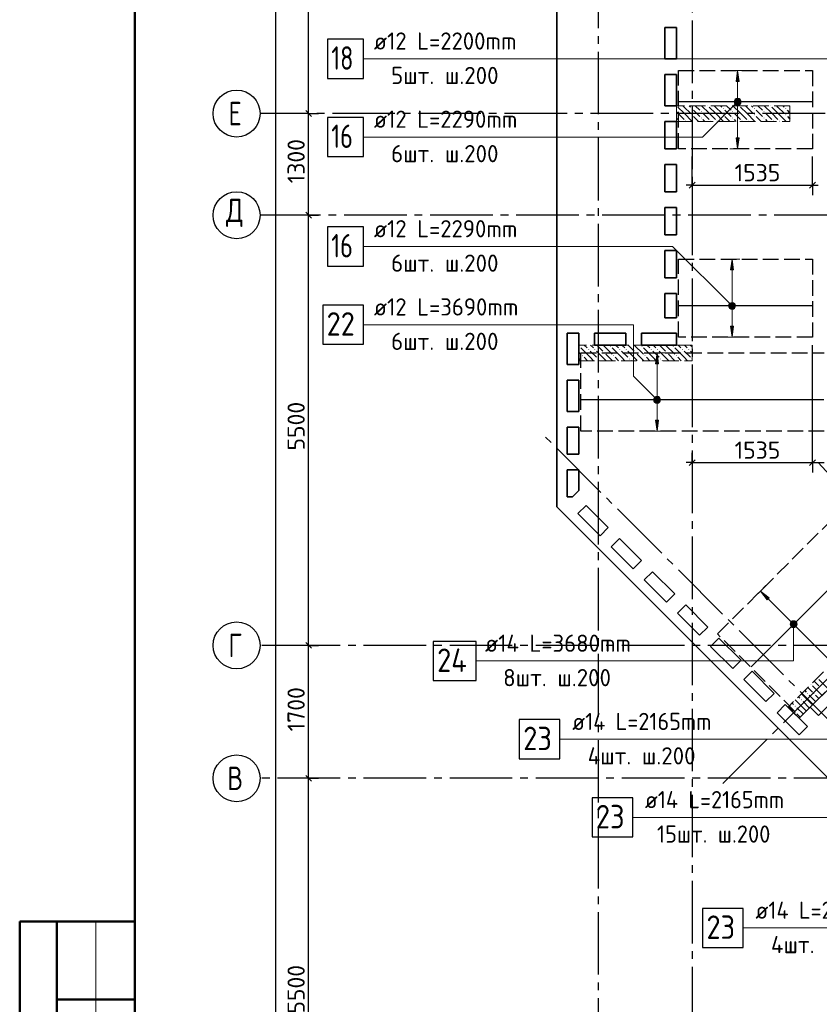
# Model space of a CAD drawing. Header units: millimetres. Extents: x 40580 to 1930067, y -240640 to 81020.
# Tile 252 of 256: x 759676 to 769898, y -225848 to -213259. Entities that reach past the tile are written whole.
import ezdxf

# ---------------------------------------------------------------- set-up
doc = ezdxf.new("R2010")
doc.units = ezdxf.units.MM
for name, pattern in [('______2', [270, 200, -70]), ('______5', [1100, 800, -100, 100, -100]), ('CENTER', [2, 1.25, -0.25, 0.25, -0.25])]:
    doc.linetypes.add(name, pattern=pattern)
for name, color, linetype, lineweight in [('Standard', 7, 'Continuous', 25), ('ДОП Верх по У', 7, 'Continuous', 25), ('ЖБ Перекрытие верхний уровень', 7, 'Continuous', 35), ('ОСИ', 7, 'CENTER', 15), ('Позиционная метка номер позиции', 7, 'Continuous', 13), ('Примечания', 7, 'Continuous', 13)]:
    doc.layers.add(name, color=color, linetype=linetype, lineweight=lineweight)
doc.layers.add('ЖБ Пилон', color=7, linetype='______2', lineweight=13, true_color=0xa0a0a0)
doc.styles.add('ISOCPEUR', font='isocpeur.ttf')

msp = doc.modelspace()

# ---------------------------------------------------------------- hatches: boundary and pattern name
at = {"layer": 'ДОП Верх по У', "linetype": 'Continuous', "lineweight": 13, "transparency": 33554687}
for points in [[(768874.2, -214048.6), (768854.2, -213908.6), (768834.2, -214048.6)], [(768835.5, -214276.3), (768873, -214276.3), (768854.2, -214271.1)], [(768816.7, -214308.6), (768891.7, -214308.6), (768886.5, -214289.8)], [(768816.7, -214308.6), (768886.5, -214289.8), (768822, -214289.8)], [(768822, -214327.3), (768891.7, -214308.6), (768816.7, -214308.6)], [(768822, -214289.8), (768886.5, -214289.8), (768873, -214276.3)], [(768822, -214289.8), (768873, -214276.3), (768835.5, -214276.3)], [(768822, -214327.3), (768886.5, -214327.3), (768891.7, -214308.6)], [(768835.5, -214340.8), (768886.5, -214327.3), (768822, -214327.3)], [(768835.5, -214340.8), (768873, -214340.8), (768886.5, -214327.3)], [(768873, -214340.8), (768835.5, -214340.8), (768854.2, -214346.1)], [(768803.2, -216458.6), (768783.2, -216318.6), (768763.2, -216458.6)], [(768745.7, -216918.6), (768820.7, -216918.6), (768815.5, -216899.8)], [(768745.7, -216918.6), (768815.5, -216899.8), (768751, -216899.8)], [(768751, -216899.8), (768815.5, -216899.8), (768802, -216886.3)], [(768751, -216899.8), (768802, -216886.3), (768764.5, -216886.3)], [(768764.5, -216886.3), (768802, -216886.3), (768783.2, -216881.1)], [(768751, -216937.3), (768820.7, -216918.6), (768745.7, -216918.6)], [(768751, -216937.3), (768815.5, -216937.3), (768820.7, -216918.6)], [(768764.5, -216950.8), (768815.5, -216937.3), (768751, -216937.3)], [(768764.5, -216950.8), (768802, -216950.8), (768815.5, -216937.3)], [(768802, -216950.8), (768764.5, -216950.8), (768783.2, -216956.1)], [(767844, -217658.6), (767824, -217518.6), (767804, -217658.6)], [(767786.5, -218118.6), (767861.5, -218118.6), (767856.2, -218099.8)], [(767786.5, -218118.6), (767856.2, -218099.8), (767791.7, -218099.8)], [(767791.7, -218137.3), (767861.5, -218118.6), (767786.5, -218118.6)], [(767791.7, -218099.8), (767856.2, -218099.8), (767842.7, -218086.3)], [(767791.7, -218099.8), (767842.7, -218086.3), (767805.2, -218086.3)], [(767791.7, -218137.3), (767856.2, -218137.3), (767861.5, -218118.6)], [(767805.2, -218150.8), (767856.2, -218137.3), (767791.7, -218137.3)], [(767805.2, -218086.3), (767842.7, -218086.3), (767824, -218081.1)], [(767805.2, -218150.8), (767842.7, -218150.8), (767856.2, -218137.3)], [(767842.7, -218150.8), (767805.2, -218150.8), (767824, -218156.1)], [(769533.9, -220978.9), (769560.4, -220952.3), (769543.4, -220961.9)], [(769560.4, -220952.3), (769533.9, -220978.9), (769533.9, -220997.9)], [(769560.4, -220952.3), (769533.9, -220997.9), (769579.5, -220952.3)], [(769579.5, -220952.3), (769533.9, -220997.9), (769543.4, -221014.9)], [(769579.5, -220952.3), (769543.4, -221014.9), (769596.5, -220961.9)], [(769596.5, -220961.9), (769543.4, -221014.9), (769560.4, -221024.5)], [(769596.5, -220961.9), (769560.4, -221024.5), (769606, -220978.9)], [(769606, -220978.9), (769560.4, -221024.5), (769579.5, -221024.5)], [(769606, -220978.9), (769579.5, -221024.5), (769606, -220997.9)], [(769606, -220997.9), (769579.5, -221024.5), (769596.5, -221014.9)]]:
    msp.add_hatch(color=7, dxfattribs=at).paths.add_polyline_path(points)
for points in [[(768874.2, -214768.6), (768854.2, -214908.6), (768834.2, -214768.6)], [(768803.2, -217178.6), (768783.2, -217318.6), (768763.2, -217178.6)], [(767844, -218378.6), (767824, -218518.6), (767804, -218378.6)], [(769230.6, -220677.3), (769145.7, -220564.1), (769258.8, -220649)]]:
    msp.add_hatch(color=7, dxfattribs=at).paths.add_polyline_path(points, flags=16)
at = {"layer": 'ЖБ Пилон', "linetype": 'Continuous', "lineweight": -3, "transparency": 33554687}
for points in [[(768073.6, -214358.6), (768073.2, -214358.9), (768073.2, -214358.6)], [(768263.7, -214395.5), (768270.2, -214389), (768276.7, -214395.5), (768270.2, -214402)], [(768473.6, -214358.6), (768470.2, -214362), (768466.8, -214358.6)], [(768663.7, -214395.5), (768670.2, -214389), (768676.7, -214395.5), (768670.2, -214402)], [(768873.6, -214358.6), (768870.2, -214362), (768866.8, -214358.6)], [(769063.7, -214395.5), (769070.2, -214389), (769076.7, -214395.5), (769070.2, -214402)], [(769273.6, -214358.6), (769270.2, -214362), (769266.8, -214358.6)], [(769463.7, -214395.5), (769470.2, -214389), (769476.7, -214395.5), (769470.2, -214402)], [(768263.7, -214475.5), (768270.2, -214469), (768276.7, -214475.5), (768270.2, -214482)], [(768383.7, -214435.5), (768390.2, -214429), (768396.7, -214435.5), (768390.2, -214442)], [(768383.7, -214515.5), (768390.2, -214509), (768396.7, -214515.5), (768390.2, -214522)], [(768663.7, -214475.5), (768670.2, -214469), (768676.7, -214475.5), (768670.2, -214482)], [(768783.7, -214435.5), (768790.2, -214429), (768796.7, -214435.5), (768790.2, -214442)], [(768783.7, -214515.5), (768790.2, -214509), (768796.7, -214515.5), (768790.2, -214522)], [(769063.7, -214475.5), (769070.2, -214469), (769076.7, -214475.5), (769070.2, -214482)], [(769183.7, -214435.5), (769190.2, -214429), (769196.7, -214435.5), (769190.2, -214442)], [(769183.7, -214515.5), (769190.2, -214509), (769196.7, -214515.5), (769190.2, -214522)], [(769463.7, -214475.5), (769470.2, -214469), (769476.7, -214475.5), (769470.2, -214482)], [(768103.7, -214555.5), (768110.2, -214549), (768116.7, -214555.5), (768113.6, -214558.6), (768106.8, -214558.6)], [(768183.7, -214555.5), (768190.2, -214549), (768196.7, -214555.5), (768193.6, -214558.6), (768186.8, -214558.6)], [(768503.7, -214555.5), (768510.2, -214549), (768516.7, -214555.5), (768513.6, -214558.6), (768506.8, -214558.6)], [(768583.7, -214555.5), (768590.2, -214549), (768596.7, -214555.5), (768593.6, -214558.6), (768586.8, -214558.6)], [(768903.7, -214555.5), (768910.2, -214549), (768916.7, -214555.5), (768913.6, -214558.6), (768906.8, -214558.6)], [(768983.7, -214555.5), (768990.2, -214549), (768996.7, -214555.5), (768993.6, -214558.6), (768986.8, -214558.6)], [(769303.7, -214555.5), (769310.2, -214549), (769316.7, -214555.5), (769313.6, -214558.6), (769306.8, -214558.6)], [(769383.7, -214555.5), (769390.2, -214549), (769396.7, -214555.5), (769393.6, -214558.6), (769386.8, -214558.6)], [(766823.7, -217435.5), (766830.2, -217429), (766836.7, -217435.5), (766830.2, -217442)], [(766943.7, -217475.5), (766950.2, -217469), (766956.7, -217475.5), (766950.2, -217482)], [(767023.7, -217475.5), (767030.2, -217469), (767036.7, -217475.5), (767030.2, -217482)], [(767143.7, -217515.5), (767150.2, -217509), (767156.7, -217515.5), (767150.2, -217522)], [(767223.7, -217435.5), (767230.2, -217429), (767236.7, -217435.5), (767230.2, -217442)], [(767343.7, -217475.5), (767350.2, -217469), (767356.7, -217475.5), (767350.2, -217482)], [(767423.7, -217475.5), (767430.2, -217469), (767436.7, -217475.5), (767430.2, -217482)], [(767543.7, -217515.5), (767550.2, -217509), (767556.7, -217515.5), (767550.2, -217522)], [(767623.7, -217435.5), (767630.2, -217429), (767636.7, -217435.5), (767630.2, -217442)], [(767743.7, -217475.5), (767750.2, -217469), (767756.7, -217475.5), (767750.2, -217482)], [(767823.7, -217475.5), (767830.2, -217469), (767836.7, -217475.5), (767830.2, -217482)], [(767943.7, -217515.5), (767950.2, -217509), (767956.7, -217515.5), (767950.2, -217522)], [(768023.7, -217435.5), (768030.2, -217429), (768036.7, -217435.5), (768030.2, -217442)], [(768143.7, -217475.5), (768150.2, -217469), (768156.7, -217475.5), (768150.2, -217482)], [(768223.7, -217475.5), (768230.2, -217469), (768236.7, -217475.5), (768230.2, -217482)], [(766863.7, -217555.5), (766870.2, -217549), (766876.7, -217555.5), (766870.2, -217562)], [(767063.7, -217595.5), (767070.2, -217589), (767076.7, -217595.5), (767070.2, -217602)], [(767263.7, -217555.5), (767270.2, -217549), (767276.7, -217555.5), (767270.2, -217562)], [(767463.7, -217595.5), (767470.2, -217589), (767476.7, -217595.5), (767470.2, -217602)], [(767663.7, -217555.5), (767670.2, -217549), (767676.7, -217555.5), (767670.2, -217562)], [(767863.7, -217595.5), (767870.2, -217589), (767876.7, -217595.5), (767870.2, -217602)], [(768063.7, -217555.5), (768070.2, -217549), (768076.7, -217555.5), (768070.2, -217562)], [(768263.7, -217595.5), (768270.2, -217589), (768273.2, -217592), (768273.2, -217598.9), (768270.2, -217602)], [(769874.8, -221673.6), (769876.7, -221675.5), (769870.2, -221682), (769868.3, -221680.1)], [(769794.8, -221753.6), (769796.7, -221755.5), (769790.2, -221762), (769788.3, -221760.1)], [(769663.7, -221955.5), (769670.2, -221949), (769676.7, -221955.5), (769670.2, -221962)], [(769743.7, -221875.5), (769750.2, -221869), (769756.7, -221875.5), (769750.2, -221882)], [(769823.7, -221875.5), (769830.2, -221869), (769836.7, -221875.5), (769830.2, -221882)], [(769583.7, -222035.5), (769590.2, -222029), (769596.7, -222035.5), (769590.2, -222042)], [(769583.7, -222115.5), (769590.2, -222109), (769596.7, -222115.5), (769590.2, -222122)]]:
    msp.add_hatch(color=7, dxfattribs=at).paths.add_polyline_path(points, flags=16)
at = {"layer": 'Позиционная метка номер позиции', "linetype": 'Continuous', "lineweight": 13, "transparency": 33554687}
for points in [[(768897.5, -214320), (768842.8, -214265.3), (768822.4, -214276.8)], [(768897.5, -214297.1), (768865.7, -214265.3), (768842.8, -214265.3)], [(768897.5, -214297.1), (768842.8, -214265.3), (768897.5, -214320)], [(768865.7, -214265.3), (768897.5, -214297.1), (768886.1, -214276.8)], [(768886.1, -214340.4), (768822.4, -214276.8), (768811, -214297.1)], [(768886.1, -214340.4), (768811, -214297.1), (768865.7, -214351.9)], [(768865.7, -214351.9), (768811, -214297.1), (768811, -214320)], [(768865.7, -214351.9), (768811, -214320), (768842.8, -214351.9)], [(768842.8, -214351.9), (768811, -214320), (768822.4, -214340.4)], [(768897.5, -214320), (768822.4, -214276.8), (768886.1, -214340.4)], [(768740, -216907.1), (768771.8, -216875.3), (768751.4, -216886.8)], [(768771.8, -216875.3), (768740, -216907.1), (768740, -216930)], [(768771.8, -216875.3), (768740, -216930), (768794.7, -216875.3)], [(768794.7, -216875.3), (768740, -216930), (768751.4, -216950.4)], [(768794.7, -216875.3), (768751.4, -216950.4), (768815.1, -216886.8)], [(768815.1, -216886.8), (768751.4, -216950.4), (768771.8, -216961.9)], [(768815.1, -216886.8), (768771.8, -216961.9), (768826.5, -216907.1)], [(768826.5, -216907.1), (768771.8, -216961.9), (768794.7, -216961.9)], [(768826.5, -216907.1), (768794.7, -216961.9), (768826.5, -216930)], [(768826.5, -216930), (768794.7, -216961.9), (768815.1, -216950.4)], [(767792.2, -218150.4), (767835.4, -218075.3), (767780.7, -218130)], [(767780.7, -218130), (767835.4, -218075.3), (767812.5, -218075.3)], [(767780.7, -218130), (767812.5, -218075.3), (767780.7, -218107.1)], [(767780.7, -218107.1), (767812.5, -218075.3), (767792.2, -218086.8)], [(767792.2, -218150.4), (767855.8, -218086.8), (767835.4, -218075.3)], [(767812.5, -218161.9), (767855.8, -218086.8), (767792.2, -218150.4)], [(767812.5, -218161.9), (767867.3, -218107.1), (767855.8, -218086.8)], [(767835.4, -218161.9), (767867.3, -218107.1), (767812.5, -218161.9)], [(767835.4, -218161.9), (767867.3, -218130), (767867.3, -218107.1)], [(767867.3, -218130), (767835.4, -218161.9), (767855.8, -218150.4)], [(769547.5, -220949.7), (769592.5, -220949.7), (769570, -220943.4)], [(769608.7, -220965.9), (769531.3, -220965.9), (769525, -220988.4)], [(769608.7, -220965.9), (769525, -220988.4), (769615, -220988.4)], [(769615, -220988.4), (769525, -220988.4), (769531.3, -221010.9)], [(769592.5, -220949.7), (769547.5, -220949.7), (769531.3, -220965.9)], [(769592.5, -220949.7), (769531.3, -220965.9), (769608.7, -220965.9)], [(769615, -220988.4), (769531.3, -221010.9), (769608.7, -221010.9)], [(769608.7, -221010.9), (769531.3, -221010.9), (769547.5, -221027.1)], [(769608.7, -221010.9), (769547.5, -221027.1), (769592.5, -221027.1)], [(769592.5, -221027.1), (769547.5, -221027.1), (769570, -221033.4)]]:
    msp.add_hatch(color=7, dxfattribs=at).paths.add_polyline_path(points)

# ---------------------------------------------------------------- linework, layer by layer
at = {"layer": 'Standard', "color": 7, "linetype": 'Continuous', "lineweight": -3, "transparency": 33554687}
for p, q in [((763369.8, -214458.6), (763369.8, -211158.6)), ((763369.8, -215758.6), (763369.8, -214458.6)), ((768273.2, -215375.3), (768198.2, -215375.3)), ((768273.2, -215375.3), (769810.2, -215375.3)), ((769810.2, -215375.3), (769885.2, -215375.3)), ((763369.8, -221258.6), (763369.8, -215758.6)), ((768273.2, -218922.3), (768198.2, -218922.3)), ((769810.2, -218922.3), (769960.2, -218922.3)), ((769885.2, -218922.3), (770435.2, -219522.4)), ((763369.8, -222958.5), (763369.8, -221258.6)), ((763369.8, -228458.6), (763369.8, -222958.5))]:
    msp.add_line(p, q, dxfattribs=at)
at = {"layer": 'Standard', "color": 251, "linetype": 'Continuous', "lineweight": -3, "true_color": 0x656565, "transparency": 33554687}
for p, q in [((763369.8, -214458.6), (763244.8, -214458.6)), ((763369.8, -214458.6), (763494.8, -214458.6)), ((768273.2, -215375.3), (768273.2, -215008.6)), ((769810.2, -215375.3), (769810.2, -215008.6)), ((768273.2, -215375.3), (768273.2, -215250.3)), ((769810.2, -215375.3), (769810.2, -215250.3)), ((768273.2, -215375.3), (768273.2, -215500.3)), ((769810.2, -215375.3), (769810.2, -215500.3)), ((763369.8, -215758.6), (763244.8, -215758.6)), ((763369.8, -215758.6), (763494.8, -215758.6)), ((763369.8, -215758.6), (763369.8, -215758.6)), ((768273.2, -218922.3), (768273.2, -218797.3)), ((769810.2, -218922.3), (769810.2, -218797.3)), ((768273.2, -218922.3), (768273.2, -219047.4)), ((768273.2, -218922.3), (768273.2, -218922.3)), ((769810.2, -218922.3), (769810.2, -219047.4)), ((763369.8, -221258.6), (763244.8, -221258.6)), ((763369.8, -221258.6), (763494.8, -221258.6)), ((763369.8, -222958.5), (763244.8, -222958.5)), ((763369.8, -222958.5), (763494.8, -222958.5)), ((763369.8, -222958.5), (763369.8, -222958.5))]:
    msp.add_line(p, q, dxfattribs=at)
at = {"layer": 'Standard', "color": 7, "linetype": 'Continuous', "lineweight": 25, "transparency": 33554687}
for p, q in [((763407.3, -214496.1), (763332.3, -214421.1)), ((768235.7, -215412.8), (768310.7, -215337.8)), ((769772.7, -215412.8), (769847.7, -215337.8)), ((763407.3, -215796.1), (763332.3, -215721.1)), ((768235.7, -218959.8), (768310.7, -218884.9)), ((769772.7, -218959.8), (769847.7, -218884.9)), ((763407.3, -221296.1), (763332.3, -221221.1)), ((763407.3, -222996), (763332.3, -222921))]:
    msp.add_line(p, q, dxfattribs=at)
at = {"layer": 'Standard', "color": 7, "linetype": 'Continuous', "lineweight": 50, "transparency": 33554687}
for p, q in [((761149.2, -224788.6), (759676.1, -224788.6)), ((759676.1, -224788.6), (759676.1, -231288.6)), ((759676.1, -224788.6), (759676.1, -231288.6)), ((760149.2, -224788.6), (760149.2, -231288.6)), ((761149.2, -225788.6), (760149.2, -225788.6))]:
    msp.add_line(p, q, dxfattribs=at)
at = {"layer": 'Standard', "color": 7, "linetype": 'Continuous', "lineweight": 13, "transparency": 33554687}
msp.add_line((760649.2, -224788.6), (760649.2, -231288.6), dxfattribs=at)
at = {"layer": 'Standard', "color": 7, "linetype": 'Continuous', "lineweight": 50, "transparency": 33554687}
msp.add_lwpolyline([(761149.2, -181388.6), (800649.2, -181388.6), (800649.2, -239788.6), (761149.2, -239788.6), (761149.2, -181388.6)], close=True, dxfattribs=at)
at = {"layer": 'Standard', "color": 7, "linetype": 'Continuous', "lineweight": -3, "transparency": 33554687}
for points in [[(762950.8, -229658.6), (762950.8, -206841.1), (762950.8, -206841.1), (762950.8, -183168.6)], [(768273.2, -218922.3), (768810.4, -218922.3), (768810.4, -218922.3), (769810.2, -218922.3)]]:
    msp.add_lwpolyline(points, dxfattribs=at)
at = {"layer": 'Standard', "color": 251, "linetype": 'Continuous', "lineweight": -3, "true_color": 0x656565, "transparency": 33554687}
for points in [[(763369.8, -214458.6), (763352.8, -214458.6), (763352.8, -214458.6), (763352.8, -214458.6), (763352.8, -214458.6), (763352.8, -214458.6), (763352.8, -214458.6), (763352.8, -214458.6), (763352.8, -214458.6), (763352.8, -214458.6), (763352.8, -214458.6), (763352.8, -214458.6), (763352.8, -214458.6), (763352.8, -214458.6), (763352.8, -214458.6), (763352.8, -214458.6), (763352.8, -214458.6), (763352.8, -214458.6), (763352.8, -214458.6), (763352.8, -214458.6), (763352.8, -214458.6), (762849.2, -214458.6)], [(769810.2, -218922.3), (769810.2, -217697.7), (769810.2, -217697.7), (769810.2, -217418.6)], [(763369.8, -221258.6), (763352.8, -221258.6), (763352.8, -221258.6), (763352.8, -221258.6), (763352.8, -221258.6), (763352.8, -221258.6), (763352.8, -221258.6), (763352.8, -221258.6), (763352.8, -221258.6), (763352.8, -221258.6), (763352.8, -221258.6), (763352.8, -221258.6), (763352.8, -221258.6), (763352.8, -221258.6), (763352.8, -221258.6), (763352.8, -221258.6), (763352.8, -221258.6), (763352.8, -221258.6), (763352.8, -221258.6), (763352.8, -221258.6), (763352.8, -221258.6), (763352.8, -221258.6), (763352.8, -221258.6), (763352.8, -221258.6), (763352.8, -221258.6), (762849.2, -221258.6)]]:
    msp.add_lwpolyline(points, dxfattribs=at)
at = {"layer": 'ДОП Верх по У', "color": 7, "linetype": 'Continuous', "lineweight": 13, "transparency": 33554687}
for p, q in [((764183.8, -213758.6), (766269.8, -213758.6)), ((764183.8, -214758.6), (766269.8, -214758.6)), ((764183.8, -216158.6), (766269.8, -216158.6)), ((764183.8, -217158.6), (766269.8, -217158.6)), ((765604.6, -221458.4), (767712.6, -221458.4)), ((766719.3, -222458.4), (768783.3, -222458.4)), ((767648.6, -223458.4), (769712.6, -223458.4)), ((769062, -224871.8), (771126, -224871.8))]:
    msp.add_line(p, q, dxfattribs=at)
at = {"layer": 'ДОП Верх по У', "color": 251, "linetype": 'Continuous', "lineweight": 13, "true_color": 0x494949, "transparency": 33554687}
for p, q in [((768854.2, -213908.6), (768754.2, -213908.6)), ((768854.2, -213908.6), (768834.2, -214048.6)), ((768874.2, -214048.6), (768854.2, -213908.6)), ((768854.2, -213908.6), (768954.2, -213908.6)), ((768854.2, -213908.6), (768854.2, -213908.6)), ((768834.2, -214048.6), (768874.2, -214048.6)), ((768854.2, -214278.6), (768854.2, -214048.6)), ((768816.7, -214308.6), (768816.7, -214308.6)), ((768854.2, -214768.6), (768854.2, -214338.6)), ((768891.7, -214308.6), (768891.7, -214308.6)), ((768854.2, -214908.6), (768834.2, -214768.6)), ((768834.2, -214768.6), (768874.2, -214768.6)), ((768874.2, -214768.6), (768854.2, -214908.6)), ((768854.2, -214908.6), (768754.2, -214908.6)), ((768854.2, -214908.6), (768954.2, -214908.6)), ((768854.2, -214908.6), (768854.2, -214908.6)), ((768783.2, -216318.6), (768683.2, -216318.6)), ((768783.2, -216318.6), (768763.2, -216458.6)), ((768803.2, -216458.6), (768783.2, -216318.6)), ((768783.2, -216318.6), (768883.2, -216318.6)), ((768783.2, -216318.6), (768783.2, -216318.6)), ((768763.2, -216458.6), (768803.2, -216458.6)), ((768783.2, -216888.6), (768783.2, -216458.6)), ((768745.7, -216918.6), (768745.7, -216918.6)), ((768783.2, -217178.6), (768783.2, -216948.6)), ((768820.7, -216918.6), (768820.7, -216918.6)), ((768783.2, -217318.6), (768763.2, -217178.6)), ((768763.2, -217178.6), (768803.2, -217178.6)), ((768803.2, -217178.6), (768783.2, -217318.6)), ((768783.2, -217318.6), (768683.2, -217318.6)), ((768783.2, -217318.6), (768883.2, -217318.6)), ((768783.2, -217318.6), (768783.2, -217318.6)), ((767824, -217518.6), (767724, -217518.6)), ((767824, -217518.6), (767804, -217658.6)), ((767844, -217658.6), (767824, -217518.6)), ((767824, -217518.6), (767924, -217518.6)), ((767824, -217518.6), (767824, -217518.6)), ((767804, -217658.6), (767844, -217658.6)), ((767824, -218088.6), (767824, -217658.6)), ((767786.5, -218118.6), (767786.5, -218118.6)), ((767824, -218378.6), (767824, -218148.6)), ((767861.5, -218118.6), (767861.5, -218118.6)), ((767824, -218518.6), (767804, -218378.6)), ((767804, -218378.6), (767844, -218378.6)), ((767844, -218378.6), (767824, -218518.6)), ((767824, -218518.6), (767724, -218518.6)), ((767824, -218518.6), (767924, -218518.6)), ((767824, -218518.6), (767824, -218518.6)), ((769145.7, -220564.1), (769075, -220634.8)), ((769145.7, -220564.1), (769216.4, -220493.4)), ((769145.7, -220564.1), (769258.8, -220649)), ((769230.6, -220677.3), (769145.7, -220564.1)), ((769145.7, -220564.1), (769145.7, -220564.1)), ((769258.8, -220649), (769230.6, -220677.3)), ((769244.7, -220663.1), (769548.8, -220967.2)), ((769543.4, -221014.9), (769543.4, -221014.9)), ((769591.2, -221009.6), (770036.7, -221455.1)), ((769596.5, -220961.9), (769596.5, -220961.9))]:
    msp.add_line(p, q, dxfattribs=at)
at = {"layer": 'ДОП Верх по У', "color": 7, "linetype": 'Continuous', "lineweight": -3, "transparency": 33554687}
for p, q in [((769804.2, -214308.6), (768104.2, -214308.6)), ((769804.2, -216918.6), (768104.2, -216918.6)), ((769954.2, -218118.6), (766854.2, -218118.6)), ((771217.5, -219340.8), (769026.9, -221531.5))]:
    msp.add_line(p, q, dxfattribs=at)
at = {"layer": 'ДОП Верх по У', "color": 7, "linetype": 'Continuous', "lineweight": 25, "transparency": 33554687}
for points in [[(763609.8, -214008.6), (764069.8, -214008.6), (764069.8, -213508.6), (763609.8, -213508.6), (763609.8, -214008.6)], [(763609.8, -215008.6), (764069.8, -215008.6), (764069.8, -214508.6), (763609.8, -214508.6), (763609.8, -215008.6)], [(763609.8, -216408.6), (764069.8, -216408.6), (764069.8, -215908.6), (763609.8, -215908.6), (763609.8, -216408.6)], [(763549.8, -217408.6), (764069.8, -217408.6), (764069.8, -216908.6), (763549.8, -216908.6), (763549.8, -217408.6)], [(764962.6, -221708.4), (765512.6, -221708.4), (765512.6, -221208.4), (764962.6, -221208.4), (764962.6, -221708.4)], [(766063.3, -222708.4), (766583.3, -222708.4), (766583.3, -222208.4), (766063.3, -222208.4), (766063.3, -222708.4)], [(766992.6, -223708.4), (767512.6, -223708.4), (767512.6, -223208.4), (766992.6, -223208.4), (766992.6, -223708.4)], [(768406, -225121.8), (768926, -225121.8), (768926, -224621.8), (768406, -224621.8), (768406, -225121.8)]]:
    msp.add_lwpolyline(points, dxfattribs=at)
at = {"layer": 'ДОП Верх по У', "color": 251, "linetype": 'Continuous', "lineweight": 13, "true_color": 0x494949, "transparency": 33554687}
for centre in [(768854.2, -214308.6), (768783.2, -216918.6), (767824, -218118.6), (769570, -220988.4)]:
    msp.add_circle(centre, 37.5, dxfattribs=at)
at = {"layer": 'ЖБ Перекрытие верхний уровень', "transparency": 33554687}
for p, q in [((766543.2, -207218.6), (766543.2, -219489)), ((767923.2, -213758.6), (767923.2, -213358.6)), ((767923.2, -213358.6), (768073.2, -213358.6)), ((768073.2, -213358.6), (768073.2, -213758.6)), ((768073.2, -213758.6), (767923.2, -213758.6)), ((767923.2, -214358.6), (767923.2, -213958.6)), ((767923.2, -213958.6), (768073.2, -213958.6)), ((768073.2, -213958.6), (768073.2, -214358.6)), ((768073.2, -214358.6), (767923.2, -214358.6)), ((767923.2, -214908.6), (767923.2, -214558.6)), ((767923.2, -214558.6), (768073.2, -214558.6)), ((768073.2, -214558.6), (768073.2, -214908.6)), ((768073.2, -214908.6), (767923.2, -214908.6)), ((767923.2, -215458.6), (767923.2, -215108.6)), ((767923.2, -215108.6), (768073.2, -215108.6)), ((768073.2, -215108.6), (768073.2, -215458.6)), ((768073.2, -215458.6), (767923.2, -215458.6)), ((767923.2, -216008.6), (767923.2, -215658.6)), ((767923.2, -215658.6), (768073.2, -215658.6)), ((768073.2, -215658.6), (768073.2, -216008.6)), ((768073.2, -216008.6), (767923.2, -216008.6)), ((767923.2, -216558.6), (767923.2, -216208.6)), ((767923.2, -216208.6), (768073.2, -216208.6)), ((768073.2, -216208.6), (768073.2, -216558.6)), ((768073.2, -216558.6), (767923.2, -216558.6)), ((767923.2, -216758.6), (768073.2, -216758.6)), ((767923.2, -217068.6), (767923.2, -216758.6)), ((768073.2, -216758.6), (768073.2, -217068.6)), ((768073.2, -217068.6), (767923.2, -217068.6)), ((766673.2, -217668.6), (766673.2, -217268.6)), ((766673.2, -217268.6), (766823.2, -217268.6)), ((766823.2, -217268.6), (766823.2, -217668.6)), ((767023.2, -217418.6), (767023.2, -217268.6)), ((767023.2, -217268.6), (767423.2, -217268.6)), ((767423.2, -217268.6), (767423.2, -217418.6)), ((767623.2, -217268.6), (768073.2, -217268.6)), ((767623.2, -217418.6), (767623.2, -217268.6)), ((768073.2, -217268.6), (768073.2, -217418.6)), ((767423.2, -217418.6), (767023.2, -217418.6)), ((768073.2, -217418.6), (767623.2, -217418.6)), ((766823.2, -217668.6), (766673.2, -217668.6)), ((766673.2, -218268.6), (766673.2, -217868.6)), ((766673.2, -217868.6), (766823.2, -217868.6)), ((766823.2, -217868.6), (766823.2, -218268.6)), ((766823.2, -218268.6), (766673.2, -218268.6)), ((766673.2, -218813.6), (766673.2, -218468.6)), ((766673.2, -218468.6), (766823.2, -218468.6)), ((766823.2, -218468.6), (766823.2, -218813.6)), ((766823.2, -218813.6), (766673.2, -218813.6)), ((766673.2, -219013.6), (766823.2, -219013.6)), ((766673.2, -219358.6), (766673.2, -219013.6)), ((766823.2, -219013.6), (766823.2, -219280.4)), ((766823.2, -219280.4), (766745, -219358.6)), ((766745, -219358.6), (766673.2, -219358.6)), ((766543.2, -219489), (769676, -222621.8)), ((766812.3, -219574.2), (766918.3, -219468.1)), ((766918.3, -219468.1), (767201.2, -219751)), ((767095.1, -219857), (766812.3, -219574.2)), ((767201.2, -219751), (767095.1, -219857)), ((767236.5, -219998.5), (767342.6, -219892.4)), ((767342.6, -219892.4), (767625.4, -220175.2)), ((767519.4, -220281.3), (767236.5, -219998.5)), ((767625.4, -220175.2), (767519.4, -220281.3)), ((767660.8, -220422.7), (767766.8, -220316.7)), ((767943.6, -220705.6), (767660.8, -220422.7)), ((767766.8, -220316.7), (768049.7, -220599.5)), ((768049.7, -220599.5), (767943.6, -220705.6)), ((768085, -220847), (768191.1, -220740.9)), ((768191.1, -220740.9), (768473.9, -221023.8)), ((768367.9, -221129.8), (768085, -220847)), ((768473.9, -221023.8), (768367.9, -221129.8)), ((768509.3, -221271.3), (768615.4, -221165.2)), ((768615.4, -221165.2), (768898.2, -221448)), ((768792.1, -221554.1), (768509.3, -221271.3)), ((768898.2, -221448), (768792.1, -221554.1)), ((768933.6, -221695.5), (769039.6, -221589.5)), ((769216.4, -221978.4), (768933.6, -221695.5)), ((769039.6, -221589.5), (769322.5, -221872.3)), ((769782.1, -222049.1), (770064.9, -221766.2)), ((769322.5, -221872.3), (769216.4, -221978.4)), ((770171, -221872.3), (769888.2, -222155.2)), ((769357.8, -222119.8), (769463.9, -222013.7)), ((769463.9, -222013.7), (769746.7, -222296.6)), ((769888.2, -222155.2), (769782.1, -222049.1)), ((769640.7, -222402.6), (769357.8, -222119.8)), ((769746.7, -222296.6), (769640.7, -222402.6)), ((769676, -222621.8), (774413.7, -227359.4))]:
    msp.add_line(p, q, dxfattribs=at)
at = {"layer": 'ЖБ Пилон', "color": 253, "linetype": '______2', "lineweight": 13, "true_color": 0xa0a0a0, "transparency": 33554687}
for p, q in [((769523.2, -214358.6), (768073.2, -214358.6)), ((768073.2, -214358.6), (768073.2, -214558.6)), ((769523.2, -214558.6), (769523.2, -214358.6)), ((768073.2, -214558.6), (769523.2, -214558.6)), ((768273.2, -217418.6), (766823.2, -217418.6)), ((766823.2, -217418.6), (766823.2, -217618.6)), ((768273.2, -217618.6), (768273.2, -217418.6)), ((766823.2, -217618.6), (768273.2, -217618.6)), ((770524.6, -221023.8), (769499.3, -222049.1)), ((769640.7, -222190.5), (770666, -221165.2)), ((769499.3, -222049.1), (769640.7, -222190.5))]:
    msp.add_line(p, q, dxfattribs=at)
at = {"layer": 'ЖБ Пилон', "color": 9, "linetype": 'Continuous', "lineweight": -3, "true_color": 0xc7c7c7, "transparency": 33554687}
for p, q in [((768090.2, -214375.5), (768170.2, -214455.5)), ((768170.2, -214375.5), (768153.3, -214358.6)), ((768170.2, -214375.5), (768250.2, -214455.5)), ((768233.3, -214358.6), (768250.2, -214375.5)), ((768313.3, -214358.6), (768370.2, -214415.5)), ((768490.2, -214455.5), (768393.3, -214358.6)), ((768490.2, -214375.5), (768570.2, -214455.5)), ((768570.2, -214375.5), (768553.3, -214358.6)), ((768570.2, -214375.5), (768650.2, -214455.5)), ((768633.3, -214358.6), (768650.2, -214375.5)), ((768713.3, -214358.6), (768770.2, -214415.5)), ((768890.2, -214455.5), (768793.3, -214358.6)), ((768890.2, -214375.5), (768970.2, -214455.5)), ((768970.2, -214375.5), (768953.3, -214358.6)), ((768970.2, -214375.5), (769050.2, -214455.5)), ((769033.3, -214358.6), (769050.2, -214375.5)), ((769113.3, -214358.6), (769170.2, -214415.5)), ((769290.2, -214455.5), (769193.3, -214358.6)), ((769290.2, -214375.5), (769370.2, -214455.5)), ((769370.2, -214375.5), (769353.3, -214358.6)), ((769370.2, -214375.5), (769450.2, -214455.5)), ((769433.3, -214358.6), (769450.2, -214375.5)), ((769513.3, -214358.6), (769523.2, -214368.5)), ((768090.2, -214455.5), (768073.2, -214438.5)), ((768073.2, -214518.5), (768090.2, -214535.5)), ((768090.2, -214455.5), (768170.2, -214535.5)), ((768170.2, -214455.5), (768273.3, -214558.6)), ((768330.2, -214455.5), (768290.2, -214415.5)), ((768290.2, -214495.5), (768353.3, -214558.6)), ((768370.2, -214495.5), (768330.2, -214455.5)), ((768410.2, -214455.5), (768490.2, -214535.5)), ((768490.2, -214455.5), (768570.2, -214535.5)), ((768570.2, -214455.5), (768673.3, -214558.6)), ((768730.2, -214455.5), (768690.2, -214415.5)), ((768690.2, -214495.5), (768753.3, -214558.6)), ((768770.2, -214495.5), (768730.2, -214455.5)), ((768810.2, -214455.5), (768890.2, -214535.5)), ((768890.2, -214455.5), (768970.2, -214535.5)), ((768970.2, -214455.5), (769073.3, -214558.6)), ((769130.2, -214455.5), (769090.2, -214415.5)), ((769090.2, -214495.5), (769153.3, -214558.6)), ((769170.2, -214495.5), (769130.2, -214455.5)), ((769210.2, -214455.5), (769290.2, -214535.5)), ((769290.2, -214455.5), (769370.2, -214535.5)), ((769370.2, -214455.5), (769473.3, -214558.6)), ((769523.2, -214448.5), (769490.2, -214415.5)), ((769490.2, -214495.5), (769523.2, -214528.5)), ((768410.2, -214535.5), (768433.3, -214558.6)), ((768810.2, -214535.5), (768833.3, -214558.6)), ((769210.2, -214535.5), (769233.3, -214558.6)), ((766893.3, -217418.6), (766930.2, -217455.5)), ((767010.2, -217455.5), (766973.3, -217418.6)), ((767053.3, -217418.6), (767130.2, -217495.5)), ((767133.3, -217418.6), (767250.2, -217535.5)), ((767293.3, -217418.6), (767330.2, -217455.5)), ((767410.2, -217455.5), (767373.3, -217418.6)), ((767453.3, -217418.6), (767530.2, -217495.5)), ((767533.3, -217418.6), (767650.2, -217535.5)), ((767693.3, -217418.6), (767730.2, -217455.5)), ((767810.2, -217455.5), (767773.3, -217418.6)), ((767853.3, -217418.6), (767930.2, -217495.5)), ((767933.3, -217418.6), (768050.2, -217535.5)), ((768093.3, -217418.6), (768130.2, -217455.5)), ((768210.2, -217455.5), (768173.3, -217418.6)), ((768253.3, -217418.6), (768273.2, -217438.5)), ((766823.2, -217508.5), (766850.2, -217535.5)), ((766970.2, -217575.5), (766850.2, -217455.5)), ((766970.2, -217495.5), (767050.2, -217575.5)), ((767050.2, -217495.5), (767170.2, -217615.5)), ((767253.3, -217618.6), (767170.2, -217535.5)), ((767370.2, -217575.5), (767250.2, -217455.5)), ((767370.2, -217495.5), (767450.2, -217575.5)), ((767450.2, -217495.5), (767570.2, -217615.5)), ((767653.3, -217618.6), (767570.2, -217535.5)), ((767770.2, -217575.5), (767650.2, -217455.5)), ((767770.2, -217495.5), (767850.2, -217575.5)), ((767850.2, -217495.5), (767970.2, -217615.5)), ((768053.3, -217618.6), (767970.2, -217535.5)), ((768170.2, -217575.5), (768050.2, -217455.5)), ((768170.2, -217495.5), (768250.2, -217575.5)), ((768250.2, -217495.5), (768273.2, -217518.5)), ((766853.3, -217618.6), (766823.2, -217588.5)), ((766890.2, -217575.5), (766933.3, -217618.6)), ((766970.2, -217575.5), (767013.3, -217618.6)), ((767093.3, -217618.6), (767090.2, -217615.5)), ((767290.2, -217575.5), (767333.3, -217618.6)), ((767370.2, -217575.5), (767413.3, -217618.6)), ((767493.3, -217618.6), (767490.2, -217615.5)), ((767690.2, -217575.5), (767733.3, -217618.6)), ((767770.2, -217575.5), (767813.3, -217618.6)), ((767893.3, -217618.6), (767890.2, -217615.5)), ((768090.2, -217575.5), (768133.3, -217618.6)), ((768170.2, -217575.5), (768213.3, -217618.6)), ((769890.2, -221695.5), (770010.2, -221815.5)), ((769770.2, -221815.5), (769751.5, -221796.8)), ((769810.2, -221855.5), (769770.2, -221815.5)), ((769810.2, -221775.5), (769930.2, -221895.5)), ((769831.5, -221716.8), (769890.2, -221775.5)), ((769631.5, -221916.8), (769650.2, -221935.5)), ((769770.2, -221975.5), (769671.5, -221876.8)), ((769711.5, -221836.8), (769730.2, -221855.5)), ((769770.2, -221895.5), (769850.2, -221975.5)), ((769850.2, -221895.5), (769893, -221938.2)), ((769530.2, -222055.5), (769511.5, -222036.8)), ((769570.2, -222095.5), (769530.2, -222055.5)), ((769551.5, -221996.8), (769570.2, -222015.5)), ((769690.2, -222055.5), (769591.5, -221956.8)), ((769610.2, -222055.5), (769690.2, -222135.5)), ((769690.2, -221975.5), (769770.2, -222055.5)), ((769690.2, -222055.5), (769733, -222098.2)), ((769770.2, -221975.5), (769813, -222018.2)), ((769770.2, -222055.5), (769773, -222058.2)), ((769610.2, -222135.5), (769653, -222178.2))]:
    msp.add_line(p, q, dxfattribs=at)
at = {"layer": 'ОСИ', "color": 8, "linetype": '______5', "lineweight": -3, "transparency": 33554687}
for p, q in [((768273.2, -182468.6), (768273.2, -233188.6)), ((767073.2, -182868.6), (767073.2, -233188.6)), ((768664.9, -223024.9), (787321.2, -204368.6)), ((788673.2, -214458.6), (762749.2, -214458.6)), ((793223.2, -215758.6), (762749.2, -215758.6)), ((793223.2, -215758.6), (762749.2, -215758.6)), ((775662.5, -227858.7), (766349.2, -218545.4)), ((792373.2, -221258.6), (762749.2, -221258.6)), ((792373.2, -222958.6), (762749.2, -222958.6)), ((768664.9, -223024.9), (768664.9, -223024.9)), ((768664.9, -223024.9), (768664.9, -223024.9))]:
    msp.add_line(p, q, dxfattribs=at)
at = {"layer": 'ОСИ', "color": 7, "linetype": 'Continuous', "lineweight": -3, "transparency": 33554687}
for centre in [(762449.2, -214458.6), (762449.2, -215758.6), (762449.2, -215758.6), (762449.2, -221258.6), (762449.2, -222958.6)]:
    msp.add_circle(centre, 300, dxfattribs=at)
at = {"layer": 'Позиционная метка номер позиции', "color": 7, "linetype": 'Continuous', "lineweight": 13, "transparency": 33554687}
for p, q in [((768822.4, -214276.8), (768822.4, -214276.8)), ((768822.4, -214340.4), (768822.4, -214340.4)), ((768886.1, -214276.8), (768886.1, -214276.8)), ((768886.1, -214340.4), (768886.1, -214340.4)), ((768751.4, -216886.8), (768751.4, -216886.8)), ((768815.1, -216886.8), (768815.1, -216886.8)), ((768751.4, -216950.4), (768751.4, -216950.4)), ((768815.1, -216950.4), (768815.1, -216950.4)), ((767792.2, -218086.8), (767792.2, -218086.8)), ((767792.2, -218150.4), (767792.2, -218150.4)), ((767855.8, -218086.8), (767855.8, -218086.8)), ((767855.8, -218150.4), (767855.8, -218150.4)), ((769570, -220943.4), (769570, -220943.4)), ((769525, -220988.4), (769525, -220988.4)), ((769570, -221033.4), (769570, -221033.4)), ((769615, -220988.4), (769615, -220988.4)), ((773647.8, -223458.4), (767512.6, -223458.4))]:
    msp.add_line(p, q, dxfattribs=at)
for points in [[(764069.8, -213758.6), (771593.2, -213758.6), (772293.2, -214458.6)], [(768854.2, -214308.6), (768404.2, -214758.6), (764069.8, -214758.6)], [(764069.8, -216158.6), (768023.2, -216158.6), (768783.2, -216918.6)], [(767824, -218118.6), (767524, -217818.6), (767524, -217158.6), (764069.8, -217158.6)], [(771208.2, -220905.8), (771208.2, -222458.4), (766583.3, -222458.4)], [(769570, -220988.4), (769570, -221458.4), (765512.6, -221458.4)], [(775552.8, -225230.3), (775552.8, -224871.8), (768926, -224871.8)]]:
    msp.add_lwpolyline(points, dxfattribs=at)
for centre in [(768854.2, -214308.6), (768783.2, -216918.6), (767824, -218118.6), (769570, -220988.4)]:
    msp.add_circle(centre, 45, dxfattribs=at)
at = {"layer": 'Примечания', "color": 7, "linetype": '______2', "lineweight": -3, "transparency": 33554687}
for p, q in [((768098.2, -213908.6), (769810.2, -213908.6)), ((768098.2, -214908.6), (768098.2, -213908.6)), ((769810.2, -213908.6), (769810.2, -214908.6)), ((769810.2, -214908.6), (768098.2, -214908.6)), ((768098.2, -216318.6), (769810.2, -216318.6)), ((768098.2, -217318.6), (768098.2, -216318.6)), ((769810.2, -216318.6), (769810.2, -217318.6)), ((769810.2, -217318.6), (768098.2, -217318.6)), ((766848.2, -217518.6), (769960.2, -217518.6)), ((766848.2, -218518.6), (766848.2, -217518.6)), ((769960.2, -218518.6), (766848.2, -218518.6)), ((768597.7, -221112.1), (770798.2, -218911.6)), ((771788.2, -219901.6), (769587.6, -222102.1)), ((769587.6, -222102.1), (768597.7, -221112.1))]:
    msp.add_line(p, q, dxfattribs=at)

# ---------------------------------------------------------------- texts
at = {"layer": 'Standard', "color": 7, "linetype": 'Continuous', "lineweight": 25, "transparency": 33554687, "char_height": 220, "attachment_point": 7, "rotation": 90, "style": 'ISOCPEUR'}
for s, insert, width in [('1300', (763319.7, -215351), 610.159), ('5500', (763319.8, -218766.6), 641.482), ('1700', (763319.7, -222358.7), 625.735), ('5500', (763319.8, -225966.6), 641.476)]:
    msp.add_mtext(s, dxfattribs=dict(at, insert=insert, width=width))
at = {"layer": 'Standard', "color": 7, "linetype": 'Continuous', "lineweight": 25, "transparency": 33554687, "char_height": 220, "width": 579.012, "attachment_point": 7, "style": 'ISOCPEUR'}
for insert in [(768815.1, -215325.2), (768815.1, -218872.3)]:
    msp.add_mtext('1535', dxfattribs=dict(at, insert=insert))
at = {"layer": 'ДОП Верх по У', "color": 7, "linetype": 'Continuous', "lineweight": 13, "transparency": 33554687, "attachment_point": 7, "style": 'ISOCPEUR'}
for s, insert, char_height, width in [('\\W0.96;ø12 L=2200mm ', (764203.8, -213641.2), 220, 2152.025), ('\\W0.75;18', (763659.8, -213898.6), 300, 472.649), ('\\W0.97;5шт. ш.200 ', (764423.8, -214081.2), 220, 1713.203), ('\\W0.96;ø12 L=2290mm ', (764203.8, -214641.2), 220, 2152.025), ('\\W0.75;16', (763659.8, -214898.6), 300, 472.649), ('\\W0.97;6шт. ш.200 ', (764423.8, -215081.2), 220, 1713.203), ('\\W0.96;ø12 L=2290mm ', (764203.8, -216041.2), 220, 2152.025), ('\\W0.75;16', (763659.8, -216298.6), 300, 472.649), ('\\W0.97;6шт. ш.200 ', (764423.8, -216481.2), 220, 1713.203), ('\\W0.96;ø12 L=3690mm ', (764203.8, -217041.2), 220, 2152.025), ('\\W0.88;22', (763599.8, -217298.6), 300, 551.54), ('\\W0.97;6шт. ш.200 ', (764423.8, -217481.2), 220, 1713.203), ('\\W0.96;ø14 L=3680mm ', (765624.6, -221341.1), 220, 2173.901), ('\\W0.88;24', (765012.6, -221598.4), 300, 582.361), ('\\W0.97;8шт. ш.200 ', (765855.6, -221781.1), 220, 1713.197), ('\\W0.94;ø14 L=2165mm ', (766739.3, -222341.1), 220, 2127.566), ('\\W0.88;23', (766113.3, -222598.4), 300, 551.548), ('\\W0.97;4шт. ш.200 ', (766937.3, -222781.1), 220, 1735.063), ('\\W0.94;ø14 L=2165mm ', (767668.6, -223341.1), 220, 2127.572), ('\\W0.88;23', (767042.6, -223598.4), 300, 551.54), ('\\W0.95;15шт. ш.200 ', (767822.6, -223781.1), 220, 1820.767), ('\\W0.94;ø14 L=2165mm ', (769082, -224754.4), 220, 2127.559), ('\\W0.88;23', (768456, -225011.7), 300, 551.532), ('\\W0.97;4шт. ш.200 ', (769280, -225194.4), 220, 1735.063)]:
    msp.add_mtext(s, dxfattribs=dict(at, insert=insert, char_height=char_height, width=width))
at = {"layer": 'ОСИ', "color": 7, "linetype": 'Continuous', "lineweight": 25, "transparency": 33554687, "char_height": 300, "attachment_point": 7, "style": 'ISOCPEUR'}
for s, insert, width in [('\\W0.78;Е', (762344.2, -214608.6), 326.834), ('\\W0.82;Д', (762314.2, -215908.6), 392.649), ('\\W0.78;Г', (762344.2, -221408.6), 326.834), ('\\W0.80;В', (762329.2, -223108.6), 359.83)]:
    msp.add_mtext(s, dxfattribs=dict(at, insert=insert, width=width))

doc.saveas('drawing.dxf')
